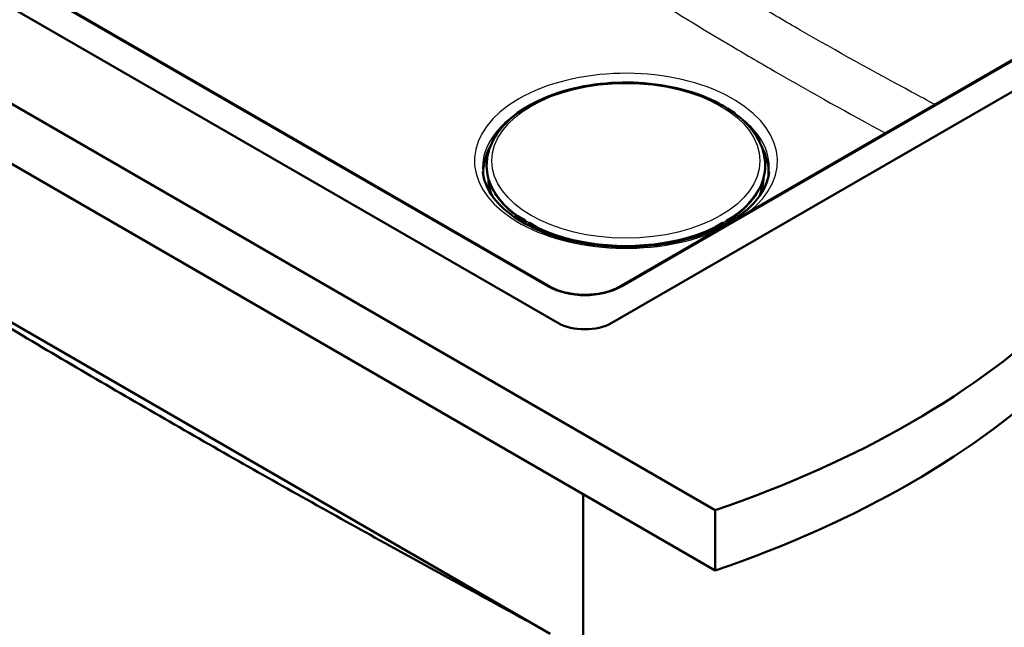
# Model space of a CAD drawing. Header units: millimetres. Extents: x 100 to 2000, y 93 to 2870.
# Tile 5 of 7: x 1143 to 1543, y 1304 to 1551. Entities that reach past the tile are written whole.
import ezdxf

# ---------------------------------------------------------------- set-up
doc = ezdxf.new("R2010")
doc.units = ezdxf.units.MM
doc.header["$LTSCALE"] = 10
doc.layers.add('Visible Edges(ISO)', color=7, linetype='Continuous', lineweight=50)
doc.layers.add('Visible Tangent Edges(ISO)', color=7, linetype='Continuous', lineweight=25)

msp = doc.modelspace()

# ---------------------------------------------------------------- linework, layer by layer
at = {"layer": 'Visible Edges(ISO)'}
for p, q in [((859.91, 1678.37), (1425.6, 1351.77)), ((1425.6, 1327.28), (859.91, 1653.88)), ((1361.6, 1427.91), (991.79, 1641.43)), ((1358.17, 1442.75), (1018.82, 1638.68)), ((1717.99, 1621.01), (1383.52, 1427.91)), ((1690.95, 1618.26), (1386.96, 1442.75)), ((961.03, 1531), (1358.42, 1301.56)), ((1346.47, 1514.12), (1345.15, 1513.36)), ((1433.35, 1513.36), (1432.04, 1514.12)), ((1344.93, 1513.03), (1344.93, 1513.02)), ((1433.57, 1513.02), (1433.57, 1513.03)), ((1332.68, 1493.32), (1332.66, 1493.01)), ((1445.82, 1493.32), (1445.84, 1493.01)), ((1344.93, 1471.08), (1344.89, 1470.26)), ((1348.34, 1469.51), (1345.24, 1471.29)), ((1348.39, 1468.17), (1348.44, 1469.33)), ((1430.06, 1469.33), (1430.11, 1468.17)), ((1433.26, 1471.29), (1430.16, 1469.51)), ((1433.61, 1470.26), (1433.57, 1471.08)), ((1349.6, 1468.29), (1349.56, 1467.54)), ((1349.84, 1468.53), (1349.7, 1468.46)), ((1353.13, 1466.74), (1350.04, 1468.53)), ((1353.2, 1465.8), (1353.23, 1466.56)), ((1353.27, 1466.5), (1353.84, 1466.17)), ((1353.37, 1465.73), (1354.02, 1466.07)), ((1354.16, 1465.39), (1354.19, 1466.08)), ((1424.31, 1466.08), (1424.35, 1465.39)), ((1424.48, 1466.07), (1425.13, 1465.73)), ((1424.66, 1466.17), (1425.23, 1466.5)), ((1425.27, 1466.56), (1425.3, 1465.8)), ((1428.47, 1468.53), (1425.37, 1466.74)), ((1428.66, 1468.53), (1428.8, 1468.46)), ((1428.94, 1467.54), (1428.91, 1468.29)), ((1373.79, 1460.3), (1373.63, 1460.15)), ((1376.46, 1459.9), (1376.19, 1459.66)), ((1381.49, 1459.09), (1381.53, 1459.19)), ((1397.41, 1459.12), (1397.32, 1459.25)), ((1400.18, 1459.38), (1400.1, 1459.49)), ((1400.25, 1459.68), (1400.45, 1459.4)), ((1371.86, 1358.31), (1371.86, 753.28)), ((1425.6, 1351.77), (1425.6, 1327.28))]:
    msp.add_line(p, q, dxfattribs=at)
for centre, start, end in [((1345.14, 1471.12), 60, 153.6215), ((1348.24, 1469.33), 357.4676, 60), ((1430.26, 1469.33), 120, 182.5324), ((1433.36, 1471.12), 26.3785, 120), ((1349.79, 1468.28), 117.3315, 177.4676), ((1349.94, 1468.35), 60, 117.3315), ((1353.03, 1466.57), 357.4676, 60), ((1425.47, 1466.57), 120, 182.5324), ((1428.57, 1468.35), 62.6685, 120), ((1428.71, 1468.28), 2.5324, 62.6685)]:
    msp.add_arc(centre, 0.2, start, end, dxfattribs=at)
for centre, major_axis, ratio, start_param, end_param in [((1353.26, 1466.16), (0.184, -0.355), 0.606775, 2.383782, 2.534286), ((1353.98, 1466.24), (-0.2, 0.009), 0.546343, 0.810243, 2.023847), ((1353.6, 1466.31), (0.599, -0.027), 0.546343, 5.522632, 5.751754), ((1424.91, 1466.31), (0.599, 0.027), 0.546343, 3.673024, 3.902146), ((1424.52, 1466.24), (-0.2, -0.009), 0.546343, 1.117745, 2.33135), ((1425.25, 1466.16), (0.184, 0.355), 0.606775, 0.607306, 0.757811), ((1382.99, 1458.98), (-1.5, 0), 0.57735, 5.832078, 6.034949), ((1382.99, 1458.57), (-1.5, 0), 0.57735, 5.253544, 5.671213), ((1382.99, 1458.57), (-1.5, 0), 0.57735, 3.545949, 3.953908), ((1382.99, 1458.98), (1.5, 0), 0.57735, 6.198858, 6.514279), ((1390.93, 1458.56), (-1.5, 0), 0.57735, 5.666693, 6.006574), ((1390.93, 1458.15), (-1.5, 0), 0.57735, 4.039987, 5.43997), ((1390.93, 1458.56), (1.5, 0), 0.57735, 0.332439, 0.674955), ((1398.71, 1459.17), (-1.5, 0), 0.57735, 6.028622, 6.045244), ((1398.71, 1459.58), (-1.5, 0), 0.57735, 0.222495, 0.380082), ((1398.71, 1459.17), (1.5, 0), 0.57735, 0.380082, 0.58699), ((1222.45, 1550.71), (400, 0), 0.57735, 5.245107, 5.750467), ((1372.56, 1434.24), (-15.5, 0), 0.57735, 0.785398, 2.356194), ((1222.45, 1526.22), (-400, 0), 0.57735, 2.103514, 2.608875)]:
    msp.add_ellipse(centre, major_axis=major_axis, ratio=ratio, start_param=start_param, end_param=end_param, dxfattribs=at)
for points, knots in [([(1332.68, 1493.32), (1332.91, 1496.81), (1334.04, 1500.26), (1338.02, 1506.86), (1340.93, 1509.98), (1348.31, 1515.6), (1352.82, 1518.07), (1362.93, 1522.03), (1368.52, 1523.53), (1380.2, 1525.39), (1386.28, 1525.77), (1398.33, 1525.39), (1404.29, 1524.63), (1415.55, 1522.04), (1420.83, 1520.2), (1430.18, 1515.61), (1434.24, 1512.84), (1440.68, 1506.63), (1443.07, 1503.17), (1445.22, 1497.5), (1445.68, 1495.42), (1445.82, 1493.32)], [3.964057, 3.964057, 3.964057, 3.964057, 4.261716, 4.261716, 4.575412, 4.575412, 4.901008, 4.901008, 5.227362, 5.227362, 5.55263, 5.55263, 5.877567, 5.877567, 6.203155, 6.203155, 6.529763, 6.529763, 6.853081, 6.853081, 7.031517, 7.031517, 7.031517, 7.031517]), ([(1344.93, 1513.03), (1344.93, 1513.06), (1344.94, 1513.09), (1344.95, 1513.14), (1344.97, 1513.17), (1344.99, 1513.22), (1345.01, 1513.24), (1345.04, 1513.28), (1345.06, 1513.3), (1345.1, 1513.33), (1345.13, 1513.35), (1345.15, 1513.36)], [2.3837817, 2.3837817, 2.3837817, 2.3837817, 2.5353439, 2.5353439, 2.6869061, 2.6869061, 2.8384683, 2.8384683, 2.9900305, 2.9900305, 3.1415927, 3.1415927, 3.1415927, 3.1415927]), ([(1433.35, 1513.36), (1433.38, 1513.35), (1433.4, 1513.33), (1433.44, 1513.3), (1433.46, 1513.28), (1433.49, 1513.24), (1433.51, 1513.22), (1433.54, 1513.17), (1433.55, 1513.14), (1433.56, 1513.09), (1433.57, 1513.06), (1433.57, 1513.03)], [3.1415927, 3.1415927, 3.1415927, 3.1415927, 3.2931548, 3.2931548, 3.444717, 3.444717, 3.5962792, 3.5962792, 3.7478414, 3.7478414, 3.8994036, 3.8994036, 3.8994036, 3.8994036]), ([(1331.04, 1489.5), (1331.35, 1485.91), (1332.79, 1482.28), (1337.8, 1475.67), (1341.1, 1472.69), (1349.21, 1467.49), (1353.97, 1465.25), (1364.53, 1461.69), (1370.35, 1460.37), (1382.46, 1458.83), (1388.75, 1458.61), (1401.15, 1459.29), (1407.25, 1460.2), (1418.6, 1463.04), (1423.84, 1464.96), (1432.94, 1469.57), (1436.8, 1472.25), (1442.81, 1478.03), (1444.94, 1481.12), (1446.89, 1485.97), (1447.31, 1487.74), (1447.46, 1489.5)], [2.40566, 2.40566, 2.40566, 2.40566, 2.769087, 2.769087, 3.088984, 3.088984, 3.398876, 3.398876, 3.709901, 3.709901, 4.022467, 4.022467, 4.335307, 4.335307, 4.64704, 4.64704, 4.957011, 4.957011, 5.270005, 5.270005, 5.448321, 5.448321, 5.448321, 5.448321]), ([(1332.66, 1493.01), (1332.56, 1491.38), (1332.67, 1489.76), (1333.29, 1486.53), (1333.81, 1484.92), (1335.26, 1481.79), (1336.19, 1480.25), (1338.42, 1477.27), (1339.73, 1475.83), (1342.39, 1473.36), (1343.68, 1472.31), (1345.07, 1471.31)], [2.3191281, 2.3191281, 2.3191281, 2.3191281, 2.4677515, 2.4677515, 2.616375, 2.616375, 2.7649984, 2.7649984, 2.9136218, 2.9136218, 3.0315239, 3.0315239, 3.0315239, 3.0315239]), ([(1433.43, 1471.31), (1434.82, 1472.31), (1436.11, 1473.36), (1438.77, 1475.83), (1440.08, 1477.27), (1442.32, 1480.25), (1443.24, 1481.79), (1444.69, 1484.92), (1445.21, 1486.53), (1445.84, 1489.76), (1445.94, 1491.38), (1445.84, 1493.01)], [4.8224577, 4.8224577, 4.8224577, 4.8224577, 4.9403598, 4.9403598, 5.0889832, 5.0889832, 5.2376067, 5.2376067, 5.3862301, 5.3862301, 5.5348535, 5.5348535, 5.5348535, 5.5348535]), ([(1352.97, 1304.71), (1333.77, 1315.1), (1314.55, 1325.58), (1274.1, 1347.88), (1252.87, 1359.73), (1210.36, 1383.86), (1189.07, 1396.15), (1146.5, 1421.14), (1125.2, 1433.84), (1084.59, 1458.35), (1065.26, 1470.12), (1045.94, 1481.97)], [0.829591, 0.829591, 0.829591, 0.829591, 8.991195, 8.991195, 17.98239, 17.98239, 26.973585, 26.973585, 35.964781, 35.964781, 44.128827, 44.128827, 44.128827, 44.128827]), ([(1344.93, 1471.08), (1344.93, 1471.09), (1344.93, 1471.1), (1344.93, 1471.12), (1344.94, 1471.13), (1344.94, 1471.14), (1344.94, 1471.15), (1344.95, 1471.17), (1344.95, 1471.18), (1344.96, 1471.19), (1344.96, 1471.2), (1344.96, 1471.21)], [0.8102426, 0.8102426, 0.8102426, 0.8102426, 0.8576336, 0.8576336, 0.9050246, 0.9050246, 0.9524156, 0.9524156, 0.9998066, 0.9998066, 1.0471976, 1.0471976, 1.0471976, 1.0471976]), ([(1433.54, 1471.21), (1433.54, 1471.2), (1433.54, 1471.19), (1433.55, 1471.18), (1433.55, 1471.17), (1433.56, 1471.15), (1433.56, 1471.14), (1433.57, 1471.13), (1433.57, 1471.12), (1433.57, 1471.1), (1433.57, 1471.09), (1433.57, 1471.08)], [5.2359878, 5.2359878, 5.2359878, 5.2359878, 5.2833788, 5.2833788, 5.3307698, 5.3307698, 5.3781607, 5.3781607, 5.4255517, 5.4255517, 5.4729427, 5.4729427, 5.4729427, 5.4729427]), ([(1353.23, 1466.53), (1357.11, 1464.68), (1361.41, 1463.14), (1370.85, 1460.68), (1376.01, 1459.82), (1386.56, 1458.95), (1391.94, 1458.95), (1402.49, 1459.82), (1407.66, 1460.68), (1417.09, 1463.14), (1421.4, 1464.68), (1425.27, 1466.53)], [3.237049, 3.237049, 3.237049, 3.237049, 3.50336, 3.50336, 3.785781, 3.785781, 4.068201, 4.068201, 4.350621, 4.350621, 4.616933, 4.616933, 4.616933, 4.616933]), ([(1376.98, 1459.53), (1375.12, 1459.83), (1373.29, 1460.2), (1371.13, 1460.73), (1370.75, 1460.83), (1370.38, 1460.93)], [2.6300893, 2.6300893, 2.6300893, 2.6300893, 2.7581067, 2.7581067, 2.7855928, 2.7855928, 2.7855928, 2.7855928]), ([(1358.17, 1442.75), (1358.89, 1442.33), (1359.68, 1441.95), (1361.36, 1441.24), (1362.25, 1440.92), (1364.11, 1440.36), (1365.08, 1440.13), (1367.08, 1439.74), (1368.11, 1439.59), (1370.2, 1439.39), (1371.26, 1439.33), (1373.39, 1439.32), (1374.45, 1439.36), (1376.55, 1439.53), (1377.58, 1439.67), (1379.61, 1440.03), (1380.59, 1440.25), (1382.48, 1440.79), (1383.38, 1441.09), (1385.22, 1441.83), (1386.13, 1442.27), (1386.96, 1442.75)], [-0.7816, -0.7816, -0.7816, -0.7816, -0.627891, -0.627891, -0.474135, -0.474135, -0.320152, -0.320152, -0.165946, -0.165946, -0.011594, -0.011594, 0.14281, 0.14281, 0.297175, 0.297175, 0.451409, 0.451409, 0.605428, 0.605428, 0.7816, 0.7816, 0.7816, 0.7816])]:
    msp.add_open_spline(points, degree=3, knots=knots, dxfattribs=at)
for points in [[(1370.87, 1460.8), (1370.77, 1460.83), (1370.67, 1460.86), (1370.58, 1460.89)], [(1373.26, 1460.24), (1373.31, 1460.28), (1373.36, 1460.32), (1373.41, 1460.36)], [(1375.94, 1459.71), (1375.61, 1459.84), (1375.28, 1459.97), (1374.97, 1460.12)], [(1408.12, 1460.93), (1405.99, 1460.36), (1403.78, 1459.9), (1401.52, 1459.53)], [(1405.89, 1460.38), (1405.84, 1460.41), (1405.79, 1460.44), (1405.73, 1460.47)], [(1407.93, 1460.89), (1407.83, 1460.86), (1407.73, 1460.83), (1407.63, 1460.8)]]:
    msp.add_open_spline(points, degree=3, dxfattribs=at)
at = {"layer": 'Visible Tangent Edges(ISO)'}
for p, q in [((1018.07, 1638.6), (1357.42, 1442.68)), ((1387.71, 1442.68), (1691.7, 1618.19)), ((1345.26, 1513.34), (1345.82, 1513.67)), ((1432.69, 1513.67), (1433.25, 1513.34)), ((1345.08, 1470.14), (1345.11, 1470.83)), ((1345.11, 1470.83), (1347.96, 1469.19)), ((1345.15, 1471.29), (1348.25, 1469.5)), ((1348.11, 1469.43), (1345.26, 1471.07)), ((1348.25, 1469.5), (1348.11, 1469.43)), ((1430.26, 1469.5), (1433.35, 1471.29)), ((1430.4, 1469.43), (1430.26, 1469.5)), ((1433.25, 1471.07), (1430.4, 1469.43)), ((1430.55, 1469.19), (1433.4, 1470.83)), ((1433.4, 1470.83), (1433.43, 1470.14)), ((1347.96, 1469.19), (1347.92, 1468.43)), ((1348.2, 1468.27), (1348.24, 1469.18)), ((1348.24, 1469.18), (1348.38, 1469.25)), ((1348.38, 1469.25), (1348.33, 1468.2)), ((1349.62, 1467.51), (1349.65, 1468.21)), ((1349.65, 1468.21), (1352.5, 1466.56)), ((1349.8, 1468.45), (1349.94, 1468.52)), ((1352.65, 1466.8), (1349.8, 1468.45)), ((1349.94, 1468.52), (1353.04, 1466.74)), ((1352.5, 1466.56), (1352.48, 1466.12)), ((1353.08, 1466.46), (1353.06, 1465.87)), ((1353.27, 1466.5), (1353.23, 1466.48)), ((1353.84, 1466.24), (1353.84, 1466.17)), ((1354.02, 1466.07), (1353.99, 1465.46)), ((1424.51, 1465.46), (1424.48, 1466.07)), ((1424.66, 1466.17), (1424.66, 1466.24)), ((1425.23, 1466.5), (1425.27, 1466.48)), ((1425.45, 1465.87), (1425.42, 1466.46)), ((1425.46, 1466.74), (1428.56, 1468.52)), ((1428.7, 1468.45), (1425.85, 1466.8)), ((1426, 1466.56), (1428.85, 1468.21)), ((1426.02, 1466.12), (1426, 1466.56)), ((1428.56, 1468.52), (1428.7, 1468.45)), ((1428.85, 1468.21), (1428.88, 1467.51)), ((1430.17, 1468.2), (1430.12, 1469.25)), ((1430.12, 1469.25), (1430.26, 1469.18)), ((1430.26, 1469.18), (1430.3, 1468.27)), ((1430.58, 1468.43), (1430.55, 1469.19)), ((1374.34, 1460.01), (1375.42, 1459.92)), ((1381.53, 1459.19), (1381.53, 1459.08)), ((1400.1, 1459.66), (1400.1, 1459.49))]:
    msp.add_line(p, q, dxfattribs=at)
for centre, major_axis, ratio, start_param, end_param in [((1389.25, 1493.81), (61.59, 0), 0.57735, 5.646197, 11.632562), ((1345.25, 1513.18), (-0.1, 0.173), 0.57735, 5.445427, 6.283185), ((1433.25, 1513.18), (0.1, 0.173), 0.57735, 0, 0.837758), ((1389.25, 1491.16), (-58.28, 0), 0.57735, 5.580913, 6.332651), ((1345.53, 1513), (-0.599, 0.028), 0.606775, 0, 0.02248), ((1345.54, 1513.16), (-0.4, 0.019), 0.606775, 5.525374, 6.300434), ((1432.96, 1513.16), (0.4, 0.019), 0.606775, 6.265936, 7.040996), ((1432.97, 1513), (0.599, 0.028), 0.606775, 6.260706, 6.283185), ((1389.25, 1491.16), (58.28, 0), 0.57735, 6.233719, 6.985458), ((1389.25, 1489.45), (-58.14, 0), 0.57735, 5.931697, 6.306394), ((1389.25, 1488.98), (-57.91, 0), 0.57735, 6.00256, 6.34402), ((1389.25, 1489.45), (58.14, 0), 0.57735, 6.259977, 6.634674), ((1389.25, 1488.98), (57.91, 0), 0.57735, 6.222351, 6.563811), ((1389.25, 1492.11), (-56.61, 0), 0.57735, 6.246119, 9.461844), ((1389.25, 1491.8), (-56.63, 0), 0.57735, 6.246119, 6.960071), ((1389.25, 1491.8), (56.63, 0), 0.57735, 5.6063, 6.320252), ((1389.25, 1487.34), (-56.25, 0), 0.57735, 6.26398, 6.497818), ((1389.25, 1487.07), (-55.73, 0), 0.57735, 0.036777, 0.255423), ((1389.25, 1487.07), (55.73, 0), 0.57735, 6.027763, 6.246408), ((1389.25, 1487.34), (56.25, 0), 0.57735, 6.068552, 6.30239), ((1345.53, 1471.05), (-0.599, 0.027), 0.546343, 0, 0.810243), ((1345.14, 1471.12), (-0.179, 0.089), 0.814158, 5.057829, 6.283185), ((1345.54, 1471.22), (-0.4, 0.018), 0.546343, 6.04623, 7.093428), ((1345.25, 1470.91), (-0.1, -0.173), 0.57735, 3.874631, 5.445427), ((1345.14, 1471.12), (0.1, 0.173), 0.57735, 0, 0.733038), ((1348.1, 1469.26), (-0.1, -0.173), 0.57735, 3.874631, 5.445427), ((1348.1, 1469.26), (-0.092, 0.178), 0.606775, 3.954578, 5.525374), ((1348.24, 1469.33), (0.1, 0.173), 0.57735, 0, 0.733038), ((1348.24, 1469.33), (-0.092, 0.178), 0.606775, 3.954578, 5.525374), ((1348.24, 1469.33), (0.2, -0.009), 0.546343, 5.522632, 6.283185), ((1430.26, 1469.33), (-0.2, -0.009), 0.546343, 0, 0.760554), ((1430.26, 1469.33), (-0.092, -0.178), 0.606775, 3.899404, 5.4702), ((1430.26, 1469.33), (-0.1, 0.173), 0.57735, 5.550147, 6.283185), ((1430.4, 1469.26), (-0.092, -0.178), 0.606775, 3.899404, 5.4702), ((1430.4, 1469.26), (-0.1, 0.173), 0.57735, 3.979351, 5.550147), ((1432.96, 1471.22), (0.4, 0.018), 0.546343, 5.472943, 6.52014), ((1433.25, 1470.91), (0.1, -0.173), 0.57735, 0.837758, 2.408554), ((1433.36, 1471.12), (-0.1, 0.173), 0.57735, 5.550147, 6.283185), ((1433.36, 1471.12), (0.179, 0.089), 0.814158, 0, 1.225356), ((1432.97, 1471.05), (0.599, 0.027), 0.546343, 5.472943, 6.283185), ((1348.1, 1469.26), (0.2, -0.009), 0.546343, 3.951835, 5.522632), ((1349.79, 1468.28), (-0.2, 0.009), 0.546343, 0, 0.810243), ((1349.79, 1468.28), (0.1, 0.173), 0.57735, 0.733038, 2.303835), ((1349.79, 1468.28), (-0.092, 0.178), 0.606775, 5.525374, 6.283185), ((1349.94, 1468.35), (-0.092, 0.178), 0.606775, 5.525374, 6.283185), ((1349.94, 1468.35), (0.1, 0.173), 0.57735, 0, 0.733038), ((1352.65, 1466.64), (-0.1, -0.173), 0.57735, 3.874631, 5.445427), ((1352.93, 1466.78), (0.599, -0.027), 0.546343, 3.951835, 4.999033), ((1352.93, 1466.95), (-0.4, 0.018), 0.546343, 0.810243, 1.85744), ((1353.03, 1466.57), (0.1, 0.173), 0.57735, 0, 0.733038), ((1353.03, 1466.57), (-0.023, 0.199), 0.236808, 4.115179, 5.685975), ((1353.03, 1466.57), (0.2, -0.009), 0.546343, 4.999033, 6.283185), ((1389.25, 1491.8), (-56.63, 0), 0.57735, 0.881357, 2.260235), ((1425.47, 1466.57), (-0.2, -0.009), 0.546343, 0, 1.284153), ((1425.47, 1466.57), (-0.1, 0.173), 0.57735, 5.550147, 6.283185), ((1425.47, 1466.57), (-0.023, -0.199), 0.236808, 3.738803, 5.309599), ((1425.57, 1466.78), (0.599, 0.027), 0.546343, 4.425745, 5.472943), ((1425.57, 1466.95), (-0.4, -0.018), 0.546343, 1.284153, 2.33135), ((1425.86, 1466.64), (0.1, -0.173), 0.57735, 0.837758, 2.408554), ((1428.57, 1468.35), (-0.1, 0.173), 0.57735, 5.550147, 6.283185), ((1428.57, 1468.35), (0.092, 0.178), 0.606775, 0, 0.757811), ((1428.71, 1468.28), (0.092, 0.178), 0.606775, 0, 0.757811), ((1428.71, 1468.28), (0.1, -0.173), 0.57735, 0.837758, 2.408554), ((1428.71, 1468.28), (0.2, 0.009), 0.546343, 5.472943, 6.283185), ((1430.4, 1469.26), (0.2, 0.009), 0.546343, 3.902146, 5.472943), ((1389.25, 1484.87), (45.69, 0), 0.57735, 4.254204, 4.403738), ((1389.25, 1470.96), (-23.5, 0), 0.57735, 0.931029, 0.982379), ((1389.25, 1471.63), (-23.32, 0), 0.57735, 1.960484, 2.042288), ((1389.25, 1471.47), (-23.5, 0), 0.57735, 2.034863, 2.052464), ((1389.25, 1473.25), (-27, 0), 0.57735, 2.092059, 2.147815), ((1389.25, 1484.87), (45.69, 0), 0.57735, 5.02104, 5.170574), ((1357.42, 1441.45), (0.75, 1.3), 0.57735, 0, 0.785398), ((1372.56, 1451.56), (21.5, 0), 0.581753, 3.930789, 5.493989), ((1387.71, 1441.45), (-0.75, 1.3), 0.57735, 5.497787, 6.283185)]:
    msp.add_ellipse(centre, major_axis=major_axis, ratio=ratio, start_param=start_param, end_param=end_param, dxfattribs=at)
msp.add_ellipse((1389.25, 1493.81), major_axis=(-54.48, 0), ratio=0.57735, dxfattribs=at)
for points, knots in [([(1514.98, 1516.66), (1511.8, 1518.36), (1508.62, 1520.06), (1490.32, 1529.9), (1475.21, 1538.23), (1454.32, 1550.29), (1448.53, 1553.69), (1430.65, 1564.34), (1418.57, 1571.75), (1390.45, 1589.22), (1374.42, 1599.35), (1343.11, 1619.21), (1327.84, 1628.94), (1308.98, 1640.98), (1305.39, 1643.28), (1301.8, 1645.57)], [-30.224478, -30.224478, -30.224478, -30.224478, -28.878816, -28.878816, -22.478136, -22.478136, -20.018013, -20.018013, -14.880862, -14.880862, -8.044532, -8.044532, -1.531419, -1.531419, 0, 0, 0, 0]), ([(1290.91, 1628.72), (1294.51, 1626.43), (1298.1, 1624.14), (1316.99, 1612.1), (1332.3, 1602.38), (1363.71, 1582.53), (1379.82, 1572.41), (1408.14, 1554.93), (1420.33, 1547.52), (1438.4, 1536.8), (1444.26, 1533.38), (1465.06, 1521.37), (1479.96, 1513.09), (1494.82, 1505.02)], [0, 0, 0, 0, 1.531419, 1.531419, 8.044532, 8.044532, 14.880862, 14.880862, 20.018013, 20.018013, 22.478136, 22.478136, 28.761171, 28.761171, 28.761171, 28.761171])]:
    msp.add_open_spline(points, degree=3, knots=knots, dxfattribs=at)

doc.saveas('drawing.dxf')
